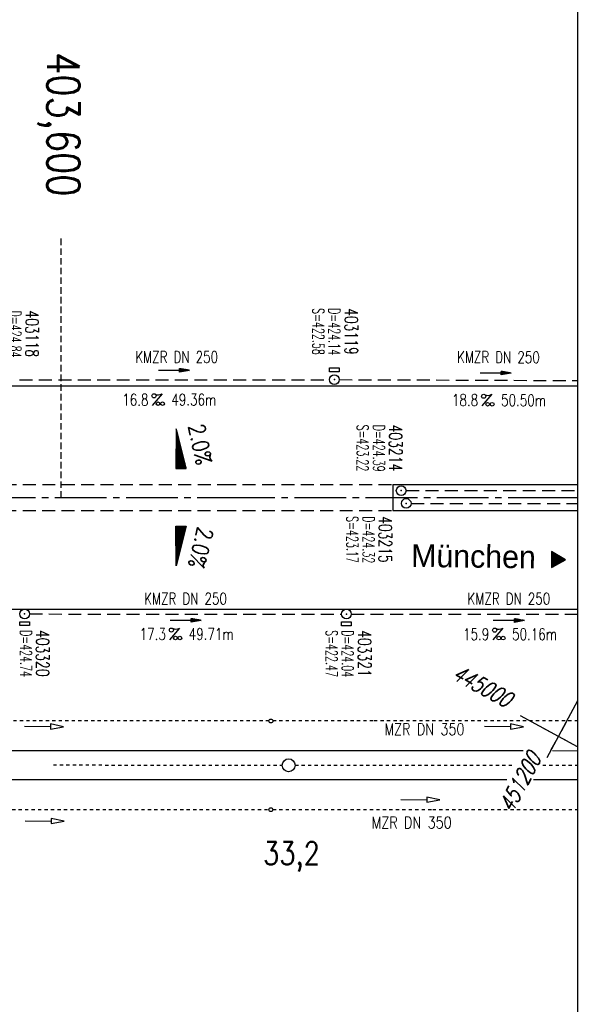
# Model space of a CAD drawing. Extents: x 0 to 1135, y 0 to 420.
# Tile 23 of 32: x 864 to 950, y 142 to 294. Entities that reach past the tile are written whole.
import ezdxf
from ezdxf.enums import TextEntityAlignment as Align

# ---------------------------------------------------------------- set-up
doc = ezdxf.new("R2010")
doc.units = 0
doc.header["$LTSCALE"] = 2
doc.header["$MEASUREMENT"] = 0
for name, pattern in [('ACAD_ISO03W100', [0.5, 0.25, -0.25]), ('ACAD_ISO10W100W', [0.5, 0.25, -0.25]), ('ACHSE', [5.5, 4, -0.5, 0.5, -0.5]), ('AUSGEZOGEN', [0]), ('GESTRICH-X2', [1.5, 1, -0.5]), ('GESTRICHELT', [0.75, 0.5, -0.25])]:
    doc.linetypes.add(name, pattern=pattern)
doc.layers.get('0').update_dxf_attribs({"linetype": 'AUSGEZOGEN'})
for name, color, linetype in [('ACHSETOP', 250, 'ACHSE'), ('Bahnachse', 7, 'CONTINUOUS'), ('FBR', 8, 'CONTINUOUS'), ('GEF', 1, 'AUSGEZOGEN'), ('Gleisachse', 7, 'CONTINUOUS'), ('HEKTOM', 250, 'GESTRICHELT'), ('KANAL', 7, 'GESTRICH-X2'), ('MS-UEBERFAHRT', 8, 'GESTRICH-X2'), ('NETZ', 250, 'CONTINUOUS'), ('PFEIL', 7, 'CONTINUOUS'), ('RAHMEN', 250, 'AUSGEZOGEN'), ('RICHTG', 250, 'CONTINUOUS'), ('SCHACHTNR', 6, 'CONTINUOUS'), ('SCHSYMBOL', 7, 'CONTINUOUS'), ('TEXTO', 4, 'CONTINUOUS'), ('TEXTU', 4, 'CONTINUOUS'), ('Tiefenentwässerung', 15, 'CONTINUOUS')]:
    doc.layers.add(name, color=color, linetype=linetype)
doc.styles.add('ROMANS', font='romans.shx', dxfattribs={"width": 0.8})
doc.styles.add('UNIR-O', font='unir_o.shx')

# ---------------------------------------------------------------- blocks, each defined once
blk = doc.blocks.new('IKR')
at = {"color": 0}
for p, q in [((0, 1), (0, 2.5)), ((-2.5, 0), (-1, 0)), ((1, 0), (2.5, 0)), ((0, -2.5), (0, -1))]:
    blk.add_line(p, q, dxfattribs=at)
blk.add_circle((0, 0), 0.05, dxfattribs=at)
blk.add_point((0, 0), dxfattribs=at)
blk = doc.blocks.new('GST')
at = {"color": 0}
blk.add_circle((0, 0), 0.75, dxfattribs=at)
blk.add_point((0, 0), dxfattribs=at)
blk = doc.blocks.new('13')
blk.add_lwpolyline([(0.76, 1.22), (-0.75, 1.22), (-0.75, 1.8), (0.76, 1.8)], close=True)
at = {"rotation": 180}
blk.add_blockref('GST', (0, 0), dxfattribs=at)
blk = doc.blocks.new('PROM')
blk.add_line((1.57, 1.82), (0.02, 0.02))
for centre, radius in [((0.32, 1.51), 0.317), ((0.94, 0.29), 0.283), ((1.64, 0.29), 0.283)]:
    blk.add_circle(centre, radius)
blk.add_arc((0.99, 2.68), 1.03, 239.1414, 303.3549)
blk = doc.blocks.new('PFEIL2')
at = {"color": 0}
for p, q in [((0.88, 0), (-2.4, -0.01)), ((0.88, -0.27), (0.88, 0.28)), ((0.88, 0.28), (2.43, 0.01)), ((0.91, 0.27), (0.88, 0.26)), ((0.97, 0.26), (0.88, 0.25)), ((1.02, 0.25), (0.88, 0.23)), ((1.07, 0.24), (0.88, 0.21)), ((1.13, 0.23), (0.88, 0.19)), ((1.18, 0.22), (0.88, 0.17)), ((1.24, 0.21), (0.88, 0.15)), ((1.29, 0.21), (0.88, 0.14)), ((1.34, 0.2), (0.88, 0.12)), ((1.4, 0.19), (0.88, 0.1)), ((1.45, 0.18), (0.88, 0.08)), ((1.51, 0.17), (0.88, 0.06)), ((1.56, 0.16), (0.88, 0.04)), ((1.61, 0.15), (0.88, 0.02)), ((1.67, 0.14), (0.88, 0.01)), ((1.72, 0.13), (0.88, -0.01)), ((1.78, 0.12), (0.88, -0.03)), ((1.83, 0.11), (0.88, -0.05)), ((1.88, 0.1), (0.88, -0.07)), ((1.94, 0.09), (0.88, -0.09)), ((2.05, 0.08), (0.88, -0.12)), ((1.99, 0.08), (0.88, -0.11)), ((2.1, 0.07), (0.88, -0.14)), ((2.15, 0.06), (0.88, -0.16)), ((2.21, 0.05), (0.88, -0.18)), ((2.26, 0.04), (0.88, -0.2)), ((2.32, 0.03), (0.88, -0.22)), ((2.37, 0.02), (0.88, -0.23)), ((2.42, 0.01), (0.88, -0.25)), ((2.43, 0.01), (0.88, -0.27))]:
    blk.add_line(p, q, dxfattribs=at)
blk = doc.blocks.new('17')
blk.add_lwpolyline([(-0.76, -1.22), (0.75, -1.22), (0.75, -1.8), (-0.76, -1.8)], close=True)
blk.add_blockref('GST', (0, 0))
blk = doc.blocks.new('10')
blk.add_blockref('GST', (0, 0))
blk = doc.blocks.new('*X17')
at = {"color": 0}
for p, q in [((725.83, 193.84), (727.44, 195.45)), ((725.83, 193.85), (727.43, 195.45)), ((725.83, 193.86), (727.42, 195.45)), ((725.83, 193.87), (727.41, 195.45)), ((725.83, 193.88), (727.4, 195.45)), ((725.83, 193.89), (727.39, 195.45)), ((725.83, 193.9), (727.38, 195.45)), ((725.83, 193.91), (727.37, 195.45)), ((725.83, 193.91), (727.37, 195.45)), ((725.83, 193.92), (727.36, 195.45)), ((725.83, 193.93), (727.35, 195.45)), ((725.83, 193.94), (727.34, 195.45)), ((725.83, 193.95), (727.33, 195.45)), ((725.83, 193.96), (727.32, 195.45)), ((725.83, 193.97), (727.31, 195.45)), ((725.83, 193.98), (727.3, 195.45)), ((725.83, 193.99), (727.29, 195.45)), ((725.83, 193.99), (727.29, 195.45)), ((725.83, 194), (727.28, 195.45)), ((725.83, 194.01), (727.27, 195.45)), ((725.83, 194.02), (727.26, 195.45)), ((725.83, 194.03), (727.25, 195.45)), ((725.83, 194.04), (727.24, 195.45)), ((725.83, 194.05), (727.23, 195.45)), ((725.83, 194.06), (727.22, 195.45)), ((725.83, 194.06), (727.21, 195.45)), ((725.83, 194.07), (727.21, 195.45)), ((725.83, 194.08), (727.2, 195.45)), ((725.83, 194.09), (727.19, 195.45)), ((725.83, 194.1), (727.18, 195.45)), ((725.83, 194.11), (727.17, 195.45)), ((725.83, 194.12), (727.16, 195.45)), ((725.83, 194.13), (727.15, 195.45)), ((725.83, 194.14), (727.14, 195.45)), ((725.83, 194.14), (727.14, 195.45)), ((725.83, 194.15), (727.13, 195.45)), ((725.83, 194.16), (727.12, 195.45)), ((725.83, 194.17), (727.11, 195.45)), ((725.83, 194.18), (727.1, 195.45)), ((725.83, 194.19), (727.09, 195.45)), ((725.83, 194.2), (727.08, 195.45)), ((725.83, 194.21), (727.07, 195.45)), ((725.83, 194.21), (727.06, 195.45)), ((725.83, 194.22), (727.06, 195.45)), ((725.83, 194.23), (727.05, 195.45)), ((725.83, 194.24), (727.04, 195.45)), ((725.83, 194.25), (727.03, 195.45)), ((725.83, 194.26), (727.02, 195.45)), ((725.83, 194.27), (727.01, 195.45)), ((725.83, 194.28), (727, 195.45)), ((725.83, 194.29), (726.99, 195.45)), ((725.83, 194.29), (726.99, 195.45)), ((725.83, 194.3), (726.98, 195.45)), ((725.83, 194.31), (726.97, 195.45)), ((725.83, 194.32), (726.96, 195.45)), ((725.83, 194.33), (726.95, 195.45)), ((725.83, 194.34), (726.94, 195.45)), ((725.83, 194.35), (726.93, 195.45)), ((725.83, 194.36), (726.92, 195.45)), ((725.83, 194.37), (726.91, 195.45)), ((725.83, 194.37), (726.91, 195.45)), ((725.83, 194.38), (726.9, 195.45)), ((725.83, 194.39), (726.89, 195.45)), ((725.83, 194.4), (726.88, 195.45)), ((725.83, 194.41), (726.87, 195.45)), ((725.83, 194.42), (726.86, 195.45)), ((725.83, 194.43), (726.85, 195.45)), ((725.83, 194.44), (726.84, 195.45)), ((725.83, 194.44), (726.83, 195.45)), ((725.83, 194.45), (726.83, 195.45)), ((725.83, 194.46), (726.82, 195.45)), ((725.83, 194.47), (726.81, 195.45)), ((725.83, 194.48), (726.8, 195.45)), ((725.83, 194.49), (726.79, 195.45)), ((725.83, 194.5), (726.78, 195.45)), ((725.83, 194.51), (726.77, 195.45)), ((725.83, 194.52), (726.76, 195.45)), ((725.83, 194.52), (726.76, 195.45)), ((725.83, 194.53), (726.75, 195.45)), ((725.83, 194.54), (726.74, 195.45)), ((725.83, 194.55), (726.73, 195.45)), ((725.83, 194.56), (726.72, 195.45)), ((725.83, 194.57), (726.71, 195.45)), ((725.83, 194.58), (726.7, 195.45)), ((725.83, 194.59), (726.69, 195.45)), ((725.83, 194.59), (726.68, 195.45)), ((725.83, 194.6), (726.68, 195.45)), ((725.83, 194.61), (726.67, 195.45)), ((725.83, 194.62), (726.66, 195.45)), ((725.83, 194.63), (726.65, 195.45)), ((725.83, 194.64), (726.64, 195.45)), ((725.83, 194.65), (726.63, 195.45)), ((725.83, 194.66), (726.62, 195.45)), ((725.83, 194.67), (726.61, 195.45)), ((725.83, 194.67), (726.61, 195.45)), ((725.83, 194.68), (726.6, 195.45)), ((725.83, 194.69), (726.59, 195.45)), ((725.83, 194.7), (726.58, 195.45)), ((725.83, 194.71), (726.57, 195.45)), ((725.83, 194.72), (726.56, 195.45)), ((725.83, 194.73), (726.55, 195.45)), ((725.83, 194.74), (726.54, 195.45)), ((725.83, 194.75), (726.53, 195.45)), ((725.83, 194.75), (726.53, 195.45)), ((725.83, 194.76), (726.52, 195.45)), ((725.83, 194.77), (726.51, 195.45)), ((725.83, 194.78), (726.5, 195.45)), ((725.83, 194.79), (726.49, 195.45)), ((725.83, 194.8), (726.48, 195.45)), ((725.83, 194.81), (726.47, 195.45)), ((725.83, 194.82), (726.46, 195.45)), ((725.83, 194.82), (726.45, 195.45)), ((725.83, 194.83), (726.45, 195.45)), ((725.83, 194.84), (726.44, 195.45)), ((725.83, 194.85), (726.43, 195.45)), ((725.83, 194.86), (726.42, 195.45)), ((725.83, 194.87), (726.41, 195.45)), ((725.83, 194.88), (726.4, 195.45)), ((725.83, 194.89), (726.39, 195.45)), ((725.83, 194.9), (726.38, 195.45)), ((725.83, 194.9), (726.38, 195.45)), ((725.83, 194.91), (726.37, 195.45)), ((725.83, 194.92), (726.36, 195.45)), ((725.83, 194.93), (726.35, 195.45)), ((725.83, 194.94), (726.34, 195.45)), ((725.83, 194.95), (726.33, 195.45)), ((725.83, 194.96), (726.32, 195.45)), ((725.83, 194.97), (726.31, 195.45)), ((725.83, 194.98), (726.3, 195.45)), ((725.83, 194.98), (726.3, 195.45)), ((725.83, 194.99), (726.29, 195.45)), ((725.83, 195), (726.28, 195.45)), ((725.83, 195.01), (726.27, 195.45)), ((725.83, 195.02), (726.26, 195.45)), ((725.83, 195.03), (726.25, 195.45)), ((725.83, 195.04), (726.24, 195.45)), ((725.83, 195.05), (726.23, 195.45)), ((725.83, 195.05), (726.22, 195.45)), ((725.83, 195.06), (726.22, 195.45)), ((725.83, 195.07), (726.21, 195.45)), ((725.83, 195.08), (726.2, 195.45)), ((725.83, 195.09), (726.19, 195.45)), ((725.83, 195.1), (726.18, 195.45)), ((725.83, 195.11), (726.17, 195.45)), ((725.83, 195.12), (726.16, 195.45)), ((725.83, 195.13), (726.15, 195.45)), ((725.83, 195.13), (726.15, 195.45)), ((725.83, 195.14), (726.14, 195.45)), ((725.83, 195.15), (726.13, 195.45)), ((725.83, 195.16), (726.12, 195.45)), ((725.83, 195.17), (726.11, 195.45)), ((725.83, 195.18), (726.1, 195.45)), ((725.83, 195.19), (726.09, 195.45)), ((725.83, 195.2), (726.08, 195.45)), ((725.83, 195.2), (726.07, 195.45)), ((725.83, 195.21), (726.07, 195.45)), ((725.83, 195.22), (726.06, 195.45)), ((725.83, 195.23), (726.05, 195.45)), ((725.83, 195.24), (726.04, 195.45)), ((725.83, 195.25), (726.03, 195.45)), ((725.83, 195.26), (726.02, 195.45)), ((725.83, 195.27), (726.01, 195.45)), ((725.83, 195.28), (726, 195.45)), ((725.83, 195.28), (726, 195.45)), ((725.83, 195.29), (725.99, 195.45)), ((725.83, 195.3), (725.98, 195.45)), ((725.83, 195.31), (725.97, 195.45)), ((725.83, 195.32), (725.96, 195.45)), ((725.83, 195.33), (725.95, 195.45)), ((725.83, 195.34), (725.94, 195.45)), ((725.83, 195.35), (725.93, 195.45)), ((725.83, 195.36), (725.92, 195.45)), ((725.83, 195.36), (725.92, 195.45)), ((725.83, 195.37), (725.91, 195.45)), ((725.83, 195.38), (725.9, 195.45)), ((725.83, 195.39), (725.89, 195.45)), ((725.83, 195.4), (725.88, 195.45)), ((725.83, 195.41), (725.87, 195.45)), ((725.83, 195.42), (725.86, 195.45)), ((725.83, 195.43), (725.85, 195.45)), ((725.83, 195.43), (725.84, 195.45)), ((725.83, 195.44), (725.84, 195.45)), ((725.83, 193.83), (727.43, 195.43)), ((725.83, 193.82), (727.43, 195.42)), ((725.83, 193.81), (727.43, 195.41)), ((725.83, 193.8), (727.42, 195.4)), ((725.83, 193.79), (727.42, 195.38)), ((725.83, 193.78), (727.42, 195.37)), ((725.83, 193.77), (727.41, 195.36)), ((725.83, 193.76), (727.41, 195.35)), ((725.83, 193.76), (727.41, 195.34)), ((725.83, 193.75), (727.4, 195.32)), ((725.83, 193.74), (727.4, 195.31)), ((725.83, 193.73), (727.4, 195.3)), ((725.83, 193.72), (727.4, 195.29)), ((725.83, 193.71), (727.39, 195.28)), ((725.83, 193.7), (727.39, 195.26)), ((725.83, 193.69), (727.39, 195.25)), ((725.83, 193.68), (727.38, 195.24)), ((725.83, 193.68), (727.38, 195.23)), ((725.83, 193.67), (727.38, 195.22)), ((725.83, 193.66), (727.37, 195.2)), ((725.83, 193.65), (727.37, 195.19)), ((725.83, 193.64), (727.37, 195.18)), ((725.83, 193.63), (727.36, 195.17)), ((725.83, 193.62), (727.36, 195.16)), ((725.83, 193.61), (727.36, 195.14)), ((725.83, 193.61), (727.35, 195.13)), ((725.83, 193.6), (727.35, 195.12)), ((725.83, 193.59), (727.35, 195.11)), ((725.83, 193.58), (727.34, 195.1)), ((725.83, 193.57), (727.34, 195.08)), ((725.83, 193.56), (727.34, 195.07)), ((725.83, 193.55), (727.34, 195.06)), ((725.83, 193.54), (727.33, 195.05)), ((725.83, 193.53), (727.33, 195.04)), ((725.83, 193.53), (727.33, 195.02)), ((725.83, 193.52), (727.32, 195.01)), ((725.83, 193.51), (727.32, 195)), ((725.83, 193.5), (727.32, 194.99)), ((725.83, 193.49), (727.31, 194.98)), ((725.83, 193.48), (727.31, 194.96)), ((725.83, 193.47), (727.31, 194.95)), ((725.83, 193.46), (727.3, 194.94)), ((725.83, 193.45), (727.3, 194.93)), ((725.83, 193.45), (727.3, 194.92)), ((725.83, 193.44), (727.29, 194.91)), ((725.83, 193.43), (727.29, 194.89)), ((725.83, 193.42), (727.29, 194.88)), ((725.83, 193.41), (727.29, 194.87)), ((725.83, 193.4), (727.28, 194.86)), ((725.83, 193.39), (727.28, 194.85)), ((725.83, 193.38), (727.28, 194.83)), ((725.83, 193.38), (727.27, 194.82)), ((725.83, 193.37), (727.27, 194.81)), ((725.83, 193.36), (727.27, 194.8)), ((725.83, 193.35), (727.26, 194.79)), ((725.83, 193.34), (727.26, 194.77)), ((725.83, 193.33), (727.26, 194.76)), ((725.83, 193.32), (727.25, 194.75)), ((725.83, 193.31), (727.25, 194.74)), ((725.83, 193.3), (727.25, 194.73)), ((725.83, 193.3), (727.24, 194.71)), ((725.83, 193.29), (727.24, 194.7)), ((725.83, 193.28), (727.24, 194.69)), ((725.83, 193.27), (727.23, 194.68)), ((725.83, 193.26), (727.23, 194.67)), ((725.83, 193.25), (727.23, 194.65)), ((725.83, 193.24), (727.23, 194.64)), ((725.83, 193.23), (727.22, 194.63)), ((725.83, 193.22), (727.22, 194.62)), ((725.83, 193.22), (727.22, 194.61)), ((725.83, 193.21), (727.21, 194.59)), ((725.83, 193.2), (727.21, 194.58)), ((725.83, 193.19), (727.21, 194.57)), ((725.83, 193.18), (727.2, 194.56)), ((725.83, 193.17), (727.2, 194.55)), ((725.83, 193.16), (727.2, 194.53)), ((725.83, 193.15), (727.19, 194.52)), ((725.83, 193.15), (727.19, 194.51)), ((725.83, 193.14), (727.19, 194.5)), ((725.83, 193.13), (727.18, 194.49)), ((725.83, 193.12), (727.18, 194.47)), ((725.83, 193.11), (727.18, 194.46)), ((725.83, 193.1), (727.17, 194.45)), ((725.83, 193.09), (727.17, 194.44)), ((725.83, 193.08), (727.17, 194.43)), ((725.83, 193.07), (727.17, 194.41)), ((725.83, 193.07), (727.16, 194.4)), ((725.83, 193.06), (727.16, 194.39)), ((725.83, 193.05), (727.16, 194.38)), ((725.83, 193.04), (727.15, 194.37)), ((725.83, 193.03), (727.15, 194.35)), ((725.83, 193.02), (727.15, 194.34)), ((725.83, 193.01), (727.14, 194.33)), ((725.83, 193), (727.14, 194.32)), ((725.83, 193), (727.14, 194.31)), ((725.83, 192.99), (727.13, 194.29)), ((725.83, 192.98), (727.13, 194.28)), ((725.83, 192.97), (727.13, 194.27)), ((725.83, 192.96), (727.12, 194.26)), ((725.83, 192.95), (727.12, 194.25)), ((725.83, 192.94), (727.12, 194.23)), ((725.83, 192.93), (727.11, 194.22)), ((725.83, 192.92), (727.11, 194.21)), ((725.83, 192.92), (727.11, 194.2)), ((725.83, 192.91), (727.11, 194.19)), ((725.83, 192.9), (727.1, 194.17)), ((725.83, 192.89), (727.1, 194.16)), ((725.83, 192.88), (727.1, 194.15)), ((725.83, 192.87), (727.09, 194.14)), ((725.83, 192.86), (727.09, 194.13)), ((725.83, 192.85), (727.09, 194.11)), ((725.83, 192.84), (727.08, 194.1)), ((725.83, 192.84), (727.08, 194.09)), ((725.83, 192.83), (727.08, 194.08)), ((725.83, 192.82), (727.07, 194.07)), ((725.83, 192.81), (727.07, 194.05)), ((725.83, 192.8), (727.07, 194.04)), ((725.83, 192.79), (727.06, 194.03)), ((725.83, 192.78), (727.06, 194.02)), ((725.83, 192.77), (727.06, 194.01)), ((725.83, 192.77), (727.05, 193.99)), ((725.83, 192.76), (727.05, 193.98)), ((725.83, 192.75), (727.05, 193.97)), ((725.83, 192.74), (727.05, 193.96)), ((725.83, 192.73), (727.04, 193.95)), ((725.83, 192.72), (727.04, 193.93)), ((725.83, 192.71), (727.04, 193.92)), ((725.83, 192.7), (727.03, 193.91)), ((725.83, 192.69), (727.03, 193.9)), ((725.83, 192.69), (727.03, 193.89)), ((725.83, 192.68), (727.02, 193.87)), ((725.83, 192.67), (727.02, 193.86)), ((725.83, 192.66), (727.02, 193.85)), ((725.83, 192.65), (727.01, 193.84)), ((725.83, 192.64), (727.01, 193.83)), ((725.83, 192.63), (727.01, 193.81)), ((725.83, 192.62), (727, 193.8)), ((725.83, 192.62), (727, 193.79)), ((725.83, 192.61), (727, 193.78)), ((725.83, 192.6), (726.99, 193.77)), ((725.83, 192.59), (726.99, 193.75)), ((725.83, 192.58), (726.99, 193.74)), ((725.83, 192.57), (726.99, 193.73)), ((725.83, 192.56), (726.98, 193.72)), ((725.83, 192.55), (726.98, 193.71)), ((725.83, 192.54), (726.98, 193.69)), ((725.83, 192.54), (726.97, 193.68)), ((725.83, 192.53), (726.97, 193.67)), ((725.83, 192.52), (726.97, 193.66)), ((725.83, 192.51), (726.96, 193.65)), ((725.83, 192.5), (726.96, 193.63)), ((725.83, 192.49), (726.96, 193.62)), ((725.83, 192.48), (726.95, 193.61)), ((725.83, 192.47), (726.95, 193.6)), ((725.83, 192.46), (726.95, 193.59)), ((725.83, 192.46), (726.94, 193.57)), ((725.83, 192.45), (726.94, 193.56)), ((725.83, 192.44), (726.94, 193.55)), ((725.83, 192.43), (726.94, 193.54)), ((725.83, 192.42), (726.93, 193.53)), ((725.83, 192.41), (726.93, 193.51)), ((725.83, 192.4), (726.93, 193.5)), ((725.83, 192.39), (726.92, 193.49)), ((725.83, 192.39), (726.92, 193.48)), ((725.83, 192.38), (726.92, 193.47)), ((725.83, 192.37), (726.91, 193.45)), ((725.83, 192.36), (726.91, 193.44)), ((725.83, 192.35), (726.91, 193.43)), ((725.83, 192.34), (726.9, 193.42)), ((725.83, 192.33), (726.9, 193.41)), ((725.83, 192.32), (726.9, 193.39)), ((725.83, 192.31), (726.89, 193.38)), ((725.83, 192.31), (726.89, 193.37)), ((725.83, 192.3), (726.89, 193.36)), ((725.83, 192.29), (726.88, 193.35)), ((725.83, 192.28), (726.88, 193.33)), ((725.83, 192.27), (726.88, 193.32)), ((725.83, 192.26), (726.88, 193.31)), ((725.83, 192.25), (726.87, 193.3)), ((725.83, 192.24), (726.87, 193.29)), ((725.83, 192.24), (726.87, 193.27)), ((725.83, 192.23), (726.86, 193.26)), ((725.83, 192.22), (726.86, 193.25)), ((725.83, 192.21), (726.86, 193.24)), ((725.83, 192.2), (726.85, 193.23)), ((725.83, 192.19), (726.85, 193.21)), ((725.83, 192.18), (726.85, 193.2)), ((725.83, 192.17), (726.84, 193.19)), ((725.83, 192.16), (726.84, 193.18)), ((725.83, 192.16), (726.84, 193.17)), ((725.83, 192.15), (726.83, 193.15)), ((725.83, 192.14), (726.83, 193.14)), ((725.83, 192.13), (726.83, 193.13)), ((725.83, 192.12), (726.82, 193.12)), ((725.83, 192.11), (726.82, 193.11)), ((725.83, 192.1), (726.82, 193.09)), ((725.83, 192.09), (726.82, 193.08)), ((725.83, 192.08), (726.81, 193.07)), ((725.83, 192.08), (726.81, 193.06)), ((725.83, 192.07), (726.81, 193.05)), ((725.83, 192.06), (726.8, 193.03)), ((725.83, 192.05), (726.8, 193.02)), ((725.83, 192.04), (726.8, 193.01)), ((725.83, 192.03), (726.79, 193)), ((725.83, 192.02), (726.79, 192.99)), ((725.83, 192.01), (726.79, 192.97)), ((725.83, 192.01), (726.78, 192.96)), ((725.83, 192), (726.78, 192.95)), ((725.83, 191.99), (726.78, 192.94)), ((725.83, 191.98), (726.77, 192.93)), ((725.83, 191.97), (726.77, 192.91)), ((725.83, 191.96), (726.77, 192.9)), ((725.83, 191.95), (726.76, 192.89)), ((725.83, 191.94), (726.76, 192.88)), ((725.83, 191.93), (726.76, 192.87)), ((725.83, 191.93), (726.76, 192.85)), ((725.83, 191.92), (726.75, 192.84)), ((725.83, 191.91), (726.75, 192.83)), ((725.83, 191.9), (726.75, 192.82)), ((725.83, 191.89), (726.74, 192.81)), ((725.83, 191.88), (726.74, 192.79)), ((725.83, 191.87), (726.74, 192.78)), ((725.83, 191.86), (726.73, 192.77)), ((725.83, 191.85), (726.73, 192.76)), ((725.83, 191.85), (726.73, 192.75)), ((725.83, 191.84), (726.72, 192.73)), ((725.83, 191.83), (726.72, 192.72)), ((725.83, 191.82), (726.72, 192.71)), ((725.83, 191.81), (726.71, 192.7)), ((725.83, 191.8), (726.71, 192.69)), ((725.83, 191.79), (726.71, 192.67)), ((725.83, 191.78), (726.7, 192.66)), ((725.83, 191.78), (726.7, 192.65)), ((725.83, 191.77), (726.7, 192.64)), ((725.83, 191.76), (726.7, 192.63)), ((725.83, 191.75), (726.69, 192.61)), ((725.83, 191.74), (726.69, 192.6)), ((725.83, 191.73), (726.69, 192.59)), ((725.83, 191.72), (726.68, 192.58)), ((725.83, 191.71), (726.68, 192.57)), ((725.83, 191.7), (726.68, 192.55)), ((725.83, 191.7), (726.67, 192.54)), ((725.83, 191.69), (726.67, 192.53)), ((725.83, 191.68), (726.67, 192.52)), ((725.83, 191.67), (726.66, 192.51)), ((725.83, 191.66), (726.66, 192.49)), ((725.83, 191.65), (726.66, 192.48)), ((725.83, 191.64), (726.65, 192.47)), ((725.83, 191.63), (726.65, 192.46)), ((725.83, 191.63), (726.65, 192.45)), ((725.83, 191.62), (726.64, 192.43)), ((725.83, 191.61), (726.64, 192.42)), ((725.83, 191.6), (726.64, 192.41)), ((725.83, 191.59), (726.64, 192.4)), ((725.83, 191.58), (726.63, 192.39)), ((725.83, 191.57), (726.63, 192.37)), ((725.83, 191.56), (726.63, 192.36)), ((725.83, 191.55), (726.62, 192.35)), ((725.83, 191.55), (726.62, 192.34)), ((725.83, 191.54), (726.62, 192.33)), ((725.83, 191.53), (726.61, 192.31)), ((725.83, 191.52), (726.61, 192.3)), ((725.83, 191.51), (726.61, 192.29)), ((725.83, 191.5), (726.6, 192.28)), ((725.83, 191.49), (726.6, 192.27)), ((725.83, 191.48), (726.6, 192.25)), ((725.83, 191.47), (726.59, 192.24)), ((725.83, 191.47), (726.59, 192.23)), ((725.83, 191.46), (726.59, 192.22)), ((725.83, 191.45), (726.59, 192.21)), ((725.83, 191.44), (726.58, 192.19)), ((725.83, 191.43), (726.58, 192.18)), ((725.83, 191.42), (726.58, 192.17)), ((725.83, 191.41), (726.57, 192.16)), ((725.83, 191.4), (726.57, 192.15)), ((725.83, 191.4), (726.57, 192.13)), ((725.83, 191.39), (726.56, 192.12)), ((725.83, 191.38), (726.56, 192.11)), ((725.83, 191.37), (726.56, 192.1)), ((725.83, 191.36), (726.55, 192.09)), ((725.83, 191.35), (726.55, 192.07)), ((725.83, 191.34), (726.55, 192.06)), ((725.83, 191.33), (726.54, 192.05)), ((725.83, 191.32), (726.54, 192.04)), ((725.83, 191.32), (726.54, 192.03)), ((725.83, 191.31), (726.53, 192.01)), ((725.83, 191.3), (726.53, 192)), ((725.83, 191.29), (726.53, 191.99)), ((725.83, 191.28), (726.53, 191.98)), ((725.83, 191.27), (726.52, 191.97)), ((725.83, 191.26), (726.52, 191.95)), ((725.83, 191.25), (726.52, 191.94)), ((725.83, 191.25), (726.51, 191.93)), ((725.83, 191.24), (726.51, 191.92)), ((725.83, 191.23), (726.51, 191.91)), ((725.83, 191.22), (726.5, 191.89)), ((725.83, 191.21), (726.5, 191.88)), ((725.83, 191.2), (726.5, 191.87)), ((725.83, 191.19), (726.49, 191.86)), ((725.83, 191.18), (726.49, 191.85)), ((725.83, 191.17), (726.49, 191.84)), ((725.83, 191.17), (726.48, 191.82)), ((725.83, 191.16), (726.48, 191.81)), ((725.83, 191.15), (726.48, 191.8)), ((725.83, 191.14), (726.47, 191.79)), ((725.83, 191.13), (726.47, 191.78)), ((725.83, 191.12), (726.47, 191.76)), ((725.83, 191.11), (726.47, 191.75)), ((725.83, 191.1), (726.46, 191.74)), ((725.83, 191.09), (726.46, 191.73)), ((725.83, 191.09), (726.46, 191.72)), ((725.83, 191.08), (726.45, 191.7)), ((725.83, 191.07), (726.45, 191.69)), ((725.83, 191.06), (726.45, 191.68)), ((725.83, 191.05), (726.44, 191.67)), ((725.83, 191.04), (726.44, 191.66)), ((725.83, 191.03), (726.44, 191.64)), ((725.83, 191.02), (726.43, 191.63)), ((725.83, 191.02), (726.43, 191.62)), ((725.83, 191.01), (726.43, 191.61)), ((725.83, 191), (726.42, 191.6)), ((725.83, 190.99), (726.42, 191.58)), ((725.83, 190.98), (726.42, 191.57)), ((725.83, 190.97), (726.41, 191.56)), ((725.83, 190.96), (726.41, 191.55)), ((725.83, 190.95), (726.41, 191.54)), ((725.83, 190.94), (726.41, 191.52)), ((725.83, 190.94), (726.4, 191.51)), ((725.83, 190.93), (726.4, 191.5)), ((725.83, 190.92), (726.4, 191.49)), ((725.83, 190.91), (726.39, 191.48)), ((725.83, 190.9), (726.39, 191.46)), ((725.83, 190.89), (726.39, 191.45)), ((725.83, 190.88), (726.38, 191.44)), ((725.83, 190.87), (726.38, 191.43)), ((725.83, 190.87), (726.38, 191.42)), ((725.83, 190.86), (726.37, 191.4)), ((725.83, 190.85), (726.37, 191.39)), ((725.83, 190.84), (726.37, 191.38)), ((725.83, 190.83), (726.36, 191.37)), ((725.83, 190.82), (726.36, 191.36)), ((725.83, 190.81), (726.36, 191.34)), ((725.83, 190.8), (726.35, 191.33)), ((725.83, 190.79), (726.35, 191.32)), ((725.83, 190.79), (726.35, 191.31)), ((725.83, 190.78), (726.35, 191.3)), ((725.83, 190.77), (726.34, 191.28)), ((725.83, 190.76), (726.34, 191.27)), ((725.83, 190.75), (726.34, 191.26)), ((725.83, 190.74), (726.33, 191.25)), ((725.83, 190.73), (726.33, 191.24)), ((725.83, 190.72), (726.33, 191.22)), ((725.83, 190.71), (726.32, 191.21)), ((725.83, 190.71), (726.32, 191.2)), ((725.83, 190.7), (726.32, 191.19)), ((725.83, 190.69), (726.31, 191.18)), ((725.83, 190.68), (726.31, 191.16)), ((725.83, 190.67), (726.31, 191.15)), ((725.83, 190.66), (726.3, 191.14)), ((725.83, 190.65), (726.3, 191.13)), ((725.83, 190.64), (726.3, 191.12)), ((725.83, 190.64), (726.29, 191.1)), ((725.83, 190.63), (726.29, 191.09)), ((725.83, 190.62), (726.29, 191.08)), ((725.83, 190.61), (726.29, 191.07)), ((725.83, 190.6), (726.28, 191.06)), ((725.83, 190.59), (726.28, 191.04)), ((725.83, 190.58), (726.28, 191.03)), ((725.83, 190.57), (726.27, 191.02)), ((725.83, 190.56), (726.27, 191.01)), ((725.83, 190.56), (726.27, 191)), ((725.83, 190.55), (726.26, 190.98)), ((725.83, 190.54), (726.26, 190.97)), ((725.83, 190.53), (726.26, 190.96)), ((725.83, 190.52), (726.25, 190.95)), ((725.83, 190.51), (726.25, 190.94)), ((725.83, 190.5), (726.25, 190.92)), ((725.83, 190.49), (726.24, 190.91)), ((725.83, 190.48), (726.24, 190.9)), ((725.83, 190.48), (726.24, 190.89)), ((725.83, 190.47), (726.24, 190.88)), ((725.83, 190.46), (726.23, 190.86)), ((725.83, 190.45), (726.23, 190.85)), ((725.83, 190.44), (726.23, 190.84)), ((725.83, 190.43), (726.22, 190.83)), ((725.83, 190.42), (726.22, 190.82)), ((725.83, 190.41), (726.22, 190.8)), ((725.83, 190.41), (726.21, 190.79)), ((725.83, 190.4), (726.21, 190.78)), ((725.83, 190.39), (726.21, 190.77)), ((725.83, 190.38), (726.2, 190.76)), ((725.83, 190.37), (726.2, 190.74)), ((725.83, 190.36), (726.2, 190.73)), ((725.83, 190.35), (726.19, 190.72)), ((725.83, 190.34), (726.19, 190.71)), ((725.83, 190.33), (726.19, 190.7)), ((725.83, 190.33), (726.18, 190.68)), ((725.83, 190.32), (726.18, 190.67)), ((725.83, 190.31), (726.18, 190.66)), ((725.83, 190.3), (726.18, 190.65)), ((725.83, 190.29), (726.17, 190.64)), ((725.83, 190.28), (726.17, 190.62)), ((725.83, 190.27), (726.17, 190.61)), ((725.83, 190.26), (726.16, 190.6)), ((725.83, 190.26), (726.16, 190.59)), ((725.83, 190.25), (726.16, 190.58)), ((725.83, 190.24), (726.15, 190.56)), ((725.83, 190.23), (726.15, 190.55)), ((725.83, 190.22), (726.15, 190.54)), ((725.83, 190.21), (726.14, 190.53)), ((725.83, 190.2), (726.14, 190.52)), ((725.83, 190.19), (726.14, 190.5)), ((725.83, 190.18), (726.13, 190.49)), ((725.83, 190.18), (726.13, 190.48)), ((725.83, 190.17), (726.13, 190.47)), ((725.83, 190.16), (726.12, 190.46)), ((725.83, 190.15), (726.12, 190.44)), ((725.83, 190.14), (726.12, 190.43)), ((725.83, 190.13), (726.12, 190.42)), ((725.83, 190.12), (726.11, 190.41)), ((725.83, 190.11), (726.11, 190.4)), ((725.83, 190.1), (726.11, 190.38)), ((725.83, 190.1), (726.1, 190.37)), ((725.83, 190.09), (726.1, 190.36)), ((725.83, 190.08), (726.1, 190.35)), ((725.83, 190.07), (726.09, 190.34)), ((725.83, 190.06), (726.09, 190.32)), ((725.83, 190.05), (726.09, 190.31)), ((725.83, 190.04), (726.08, 190.3)), ((725.83, 190.03), (726.08, 190.29)), ((725.83, 190.03), (726.08, 190.28)), ((725.83, 190.02), (726.07, 190.26)), ((725.83, 190.01), (726.07, 190.25)), ((725.83, 190), (726.07, 190.24)), ((725.83, 189.99), (726.06, 190.23)), ((725.83, 189.98), (726.06, 190.22)), ((725.83, 189.97), (726.06, 190.2)), ((725.83, 189.96), (726.06, 190.19)), ((725.83, 189.95), (726.05, 190.18)), ((725.83, 189.95), (726.05, 190.17)), ((725.83, 189.94), (726.05, 190.16)), ((725.83, 189.93), (726.04, 190.14)), ((725.83, 189.92), (726.04, 190.13)), ((725.83, 189.91), (726.04, 190.12)), ((725.83, 189.9), (726.03, 190.11)), ((725.83, 189.89), (726.03, 190.1)), ((725.83, 189.88), (726.03, 190.08)), ((725.83, 189.88), (726.02, 190.07)), ((725.83, 189.87), (726.02, 190.06)), ((725.83, 189.86), (726.02, 190.05)), ((725.83, 189.85), (726.01, 190.04)), ((725.83, 189.84), (726.01, 190.02)), ((725.83, 189.83), (726.01, 190.01)), ((725.83, 189.82), (726, 190)), ((725.83, 189.81), (726, 189.99)), ((725.83, 189.8), (726, 189.98)), ((725.83, 189.8), (726, 189.96)), ((725.83, 189.79), (725.99, 189.95)), ((725.83, 189.78), (725.99, 189.94)), ((725.83, 189.77), (725.99, 189.93)), ((725.83, 189.76), (725.98, 189.92)), ((725.83, 189.75), (725.98, 189.9)), ((725.83, 189.74), (725.98, 189.89)), ((725.83, 189.73), (725.97, 189.88)), ((725.83, 189.72), (725.97, 189.87)), ((725.83, 189.72), (725.97, 189.86)), ((725.83, 189.71), (725.96, 189.84)), ((725.83, 189.7), (725.96, 189.83)), ((725.83, 189.69), (725.96, 189.82)), ((725.83, 189.68), (725.95, 189.81)), ((725.83, 189.67), (725.95, 189.8)), ((725.83, 189.66), (725.95, 189.78)), ((725.83, 189.65), (725.94, 189.77)), ((725.83, 189.65), (725.94, 189.76)), ((725.83, 189.64), (725.94, 189.75)), ((725.83, 189.63), (725.94, 189.74)), ((725.83, 189.62), (725.93, 189.72)), ((725.83, 189.61), (725.93, 189.71)), ((725.83, 189.6), (725.93, 189.7)), ((725.83, 189.59), (725.92, 189.69)), ((725.83, 189.58), (725.92, 189.68)), ((725.83, 189.57), (725.92, 189.66)), ((725.83, 189.57), (725.91, 189.65)), ((725.83, 189.56), (725.91, 189.64)), ((725.83, 189.55), (725.91, 189.63)), ((725.83, 189.54), (725.9, 189.62)), ((725.83, 189.53), (725.9, 189.6)), ((725.83, 189.52), (725.9, 189.59)), ((725.83, 189.51), (725.89, 189.58)), ((725.83, 189.5), (725.89, 189.57)), ((725.83, 189.49), (725.89, 189.56)), ((725.83, 189.49), (725.89, 189.54)), ((725.83, 189.48), (725.88, 189.53)), ((725.83, 189.47), (725.88, 189.52)), ((725.83, 189.46), (725.88, 189.51)), ((725.83, 189.45), (725.87, 189.5)), ((725.83, 189.44), (725.87, 189.48)), ((725.83, 189.43), (725.87, 189.47)), ((725.83, 189.42), (725.86, 189.46)), ((725.83, 189.42), (725.86, 189.45)), ((725.83, 189.41), (725.86, 189.44)), ((725.83, 189.4), (725.85, 189.42)), ((725.83, 189.39), (725.85, 189.41)), ((725.83, 189.38), (725.85, 189.4)), ((725.83, 189.37), (725.84, 189.39)), ((725.83, 189.36), (725.84, 189.38)), ((725.83, 189.35), (725.84, 189.36)), ((725.83, 189.34), (725.83, 189.35)), ((725.83, 189.34), (725.83, 189.34))]:
    blk.add_line(p, q, dxfattribs=at)
blk = doc.blocks.new('GEF')
at = {"color": 0}
for p, q in [((0.01, 0.02), (0.01, 6.15)), ((1.62, 6.15), (0.01, 0.02)), ((0.01, 6.15), (1.62, 6.15))]:
    blk.add_line(p, q, dxfattribs=at)
blk.add_blockref('*X17', (-725.82, -189.3), dxfattribs=at)

msp = doc.modelspace()

# ---------------------------------------------------------------- linework, layer by layer
at = {"color": 0}
msp.add_line((945.96, 211.94), (946.14, 211.94), dxfattribs=at)
at = {"layer": 'ACHSETOP'}
msp.add_lwpolyline([(25, 220.37), (70.24, 220.37), (320.24, 220.37), (570.24, 220.37), (770.24, 220.37), (895.24, 220.37), (945.24, 220.37), (950, 220.37)], dxfattribs=at)
at = {"layer": 'Bahnachse', "linetype": 'ACAD_ISO10W100W'}
for points in [[(869.01, 179.05), (904.35, 179.04)], [(906.35, 179.04), (940.21, 179.04)], [(918.54, 179.03), (918.64, 179.03)], [(944.6, 179.04), (950, 179.04)]]:
    msp.add_lwpolyline(points, dxfattribs=at)
at = {"layer": 'Bahnachse', "linetype": 'Continuous'}
msp.add_circle((905.35, 179.01), 1, dxfattribs=at)
at = {"layer": 'FBR'}
msp.add_line((921.43, 222.37), (921.42, 218.37), dxfattribs=at)
for points in [[(681.18, 237.62), (770.24, 237.62), (895.24, 237.62), (945.24, 237.62), (950, 237.62)], [(675.82, 203.12), (770.24, 203.12), (895.24, 203.12), (945.24, 203.12), (950, 203.12)]]:
    msp.add_lwpolyline(points, dxfattribs=at)
for points in [[(921.43, 222.37), (945.24, 222.37), (950, 222.37, -0.000013)], [(921.42, 218.37), (945.24, 218.37), (950, 218.37, -0.000013)]]:
    msp.add_lwpolyline(points, format="xyb", dxfattribs=at)
at = {"layer": 'Gleisachse', "linetype": 'Continuous'}
for p, q in [((552.45, 181.29), (941.6, 181.27)), ((946.09, 181.27), (950, 181.26)), ((939.04, 176.77), (552.44, 176.79)), ((950, 176.76), (943.16, 176.77))]:
    msp.add_line(p, q, dxfattribs=at)
at = {"layer": 'HEKTOM'}
msp.add_line((870.23, 220.37), (870.23, 260.37), dxfattribs=at)
at = {"layer": 'KANAL'}
for p, q in [((863.79, 238.56), (911.66, 238.58)), ((913.15, 238.59), (950, 238.45)), ((923.5, 221.45), (950, 221.45)), ((924.27, 219.46), (950, 219.46)), ((865.33, 202.38), (913.53, 202.36)), ((915.02, 202.37), (950, 202.35))]:
    msp.add_line(p, q, dxfattribs=at)
at = {"layer": 'MS-UEBERFAHRT'}
for points in [[(786.31, 222.37), (895.24, 222.37), (921.43, 222.37)], [(786.29, 218.37), (895.24, 218.37), (921.42, 218.37)]]:
    msp.add_lwpolyline(points, dxfattribs=at)
at = {"layer": 'NETZ'}
for p, q in [((949.98, 188.96), (945.22, 180.16)), ((949.98, 181.87), (941.18, 186.62))]:
    msp.add_line(p, q, dxfattribs=at)
at = {"layer": 'RAHMEN'}
msp.add_line((950, 0), (950, 415), dxfattribs=at)
at = {"layer": 'RICHTG'}
for p, q in [((945.96, 212.04), (945.94, 209.54)), ((948.12, 210.77), (945.96, 212.04)), ((945.96, 211.84), (946.31, 211.83)), ((945.96, 211.74), (946.48, 211.73)), ((945.96, 211.64), (946.65, 211.63)), ((945.96, 211.54), (946.83, 211.53)), ((945.94, 209.54), (948.12, 210.77)), ((945.95, 210.94), (947.86, 210.92)), ((945.95, 210.84), (948.03, 210.82)), ((945.95, 210.74), (948.03, 210.72)), ((945.95, 210.64), (947.86, 210.62)), ((945.95, 210.54), (947.68, 210.52)), ((945.95, 210.44), (947.51, 210.43)), ((945.95, 210.34), (947.34, 210.33)), ((945.95, 210.24), (947.16, 210.23)), ((945.95, 210.14), (946.99, 210.13)), ((945.95, 210.04), (946.81, 210.03)), ((945.95, 209.94), (946.64, 209.93)), ((945.96, 211.44), (947, 211.43)), ((945.96, 211.34), (947.17, 211.33)), ((945.96, 211.24), (947.34, 211.23)), ((945.96, 211.14), (947.51, 211.13)), ((945.96, 211.04), (947.69, 211.02)), ((945.94, 209.64), (946.12, 209.64)), ((945.95, 209.84), (946.47, 209.83)), ((945.95, 209.74), (946.29, 209.73))]:
    msp.add_line(p, q, dxfattribs=at)
at = {"layer": 'Tiefenentwässerung', "linetype": 'ACAD_ISO03W100'}
for p, q in [((827.84, 185.9), (902.31, 185.9)), ((902.9, 185.9), (918.54, 185.9)), ((918.54, 185.9), (950, 185.9))]:
    msp.add_line(p, q, dxfattribs=at)
at = {"layer": 'Tiefenentwässerung', "linetype": 'Continuous'}
for points in [[(864.57, 185.04), (868.57, 184.99), (868.57, 184.59), (870.57, 184.96), (868.58, 185.39), (868.57, 184.99)], [(935.62, 185.04), (939.62, 184.99), (939.61, 184.59), (941.62, 184.97), (939.62, 185.39), (939.62, 184.99)], [(922.69, 173.73), (926.69, 173.68), (926.69, 173.28), (928.69, 173.65), (926.7, 174.08), (926.69, 173.68)], [(864.67, 170.44), (868.67, 170.39), (868.66, 169.99), (870.67, 170.36), (868.67, 170.79), (868.67, 170.39)]]:
    msp.add_lwpolyline(points, dxfattribs=at)
at = {"layer": 'Tiefenentwässerung', "linetype": 'ACAD_ISO03W100'}
for points in [[(827.84, 172.18), (852.64, 172.17), (877.6, 172.16), (902.3, 172.15)], [(902.9, 172.15), (927.61, 172.18), (950, 172.17)]]:
    msp.add_lwpolyline(points, dxfattribs=at)
at = {"layer": 'Tiefenentwässerung', "linetype": 'Continuous'}
for centre in [(902.61, 185.85), (902.6, 172.15)]:
    msp.add_circle(centre, 0.3, dxfattribs=at)

# ---------------------------------------------------------------- block references
at = {"layer": 'GEF', "xscale": -1, "rotation": 179.4075899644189}
msp.add_blockref('GEF', (887.98, 231.01), dxfattribs=at)
at = {"layer": 'GEF', "rotation": 0.5434572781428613}
msp.add_blockref('GEF', (887.97, 209.79), dxfattribs=at)
at = {"layer": 'NETZ', "rotation": 151.5965}
msp.add_blockref('IKR', (947.01, 183.47), dxfattribs=at)
at = {"layer": 'PFEIL'}
for p, rotation in [((887.63, 240.01), 0.01823548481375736), ((937.31, 239.59), 359.8113354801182), ((889.43, 201.38), 359.9830354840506), ((939.36, 201.36), 359.9825354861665)]:
    msp.add_blockref('PFEIL2', p, dxfattribs=dict(at, rotation=rotation))
at = {"layer": 'SCHSYMBOL', "rotation": 3.548496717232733e-05}
for name, p in [('13', (912.41, 238.59)), ('10', (922.73, 221.44)), ('10', (923.51, 219.46)), ('17', (864.57, 202.39)), ('17', (914.28, 202.37))]:
    msp.add_blockref(name, p, dxfattribs=at)
at = {"layer": 'TEXTU'}
for p, rotation in [((884.23, 234.58), 0.01823548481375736), ((935.15, 234.51), 359.8113354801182), ((886.92, 198.38), 359.9830354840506), ((936.86, 198.37), 359.9825354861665)]:
    msp.add_blockref('PROM', p, dxfattribs=dict(at, rotation=rotation))

# ---------------------------------------------------------------- texts
at = {"layer": 'Bahnachse', "linetype": 'Continuous', "style": 'ROMANS', "oblique": 360, "width": 0.8337}
msp.add_text('33,2', height=3.5, rotation=359.9965, dxfattribs=at).set_placement((901.42, 163.66))
at = {"layer": 'GEF', "style": 'ROMANS', "width": 0.8}
for rotation, p in [(281.6666, (889.85, 231.44)), (255.8114, (891.36, 215.97))]:
    msp.add_text('2.0%%%', height=2.5, rotation=rotation, dxfattribs=at).set_placement(p)
at = {"layer": 'HEKTOM', "style": 'ROMANS', "width": 0.8}
msp.add_text('403,600', height=5, rotation=270, dxfattribs=at).set_placement((868.07, 289.17))
at = {"layer": 'NETZ', "style": 'ROMANS', "oblique": 16.6, "width": 0.75}
for s, rotation, p in [('445000', 331.5965, (930.41, 192.45)), ('451200', 61.5965, (939.87, 171.53))]:
    msp.add_text(s, height=2.5, rotation=rotation, dxfattribs=at).set_placement(p)
at = {"layer": 'RICHTG', "style": 'UNIR-O'}
msp.add_text('München', height=3.5, rotation=359.3082, dxfattribs=at).set_placement((924.26, 209.66))
at = {"layer": 'SCHACHTNR', "style": 'ROMANS'}
for s, height, width, p in [('S=422.58', 1.8, 0.6, (909.04, 249.64)), ('D=424.14', 1.8, 0.6, (911.53, 249.64)), ('403119', 2, 0.7, (914.05, 249.63)), ('D=424.84', 1.8, 0.6, (862.25, 249.27)), ('403118', 2, 0.7, (864.74, 249.27)), ('S=423.22', 1.8, 0.6, (915.88, 231.64)), ('D=424.39', 1.8, 0.6, (918.39, 231.63)), ('403214', 2, 0.7, (920.88, 231.63)), ('S=423.17', 1.8, 0.6, (914.29, 217.5)), ('D=424.32', 1.8, 0.6, (916.8, 217.49)), ('403215', 2, 0.7, (919.29, 217.49)), ('D=424.74', 1.8, 0.6, (863.88, 199.9)), ('403320', 2, 0.7, (866.37, 199.9)), ('S=422.47', 1.8, 0.6, (911.09, 199.88)), ('D=424.04', 1.8, 0.6, (913.57, 199.88)), ('403321', 2, 0.7, (916.09, 199.87))]:
    msp.add_text(s, height=height, rotation=270, dxfattribs=dict(at, width=width)).set_placement(p)
at = {"layer": 'TEXTO', "style": 'ROMANS', "width": 0.75}
for rotation, p in [(0.0182, (888.06, 241.19)), (359.8113, (937.75, 241.16)), (359.983, (889.43, 203.85)), (359.9825, (939.37, 203.84))]:
    msp.add_text('KMZR DN 250', height=1.8, rotation=rotation, dxfattribs=at).set_placement(p, align=Align.CENTER)
at = {"layer": 'TEXTU', "style": 'ROMANS', "width": 0.75}
for s, rotation, p in [('16.8', 0.0182, (879.65, 234.57)), ('49.36m', 0.0182, (887.23, 234.59)), ('18.8', 359.8113, (930.57, 234.53)), ('50.50m', 359.8113, (938.16, 234.51)), ('17.3', 359.983, (882.34, 198.37)), ('49.71m', 359.983, (889.92, 198.39)), ('15.9', 359.9825, (932.29, 198.36)), ('50.16m', 359.9825, (939.86, 198.35))]:
    msp.add_text(s, height=1.8, rotation=rotation, dxfattribs=at).set_placement(p)
at = {"layer": 'Tiefenentwässerung', "linetype": 'Continuous', "style": 'ROMANS', "width": 0.8}
for oblique, p in [(0, (920.16, 183.68)), (360, (918.18, 169.25))]:
    msp.add_text('MZR DN 350', height=1.8, rotation=359.9965, dxfattribs=dict(at, oblique=oblique)).set_placement(p)

doc.saveas('drawing.dxf')
